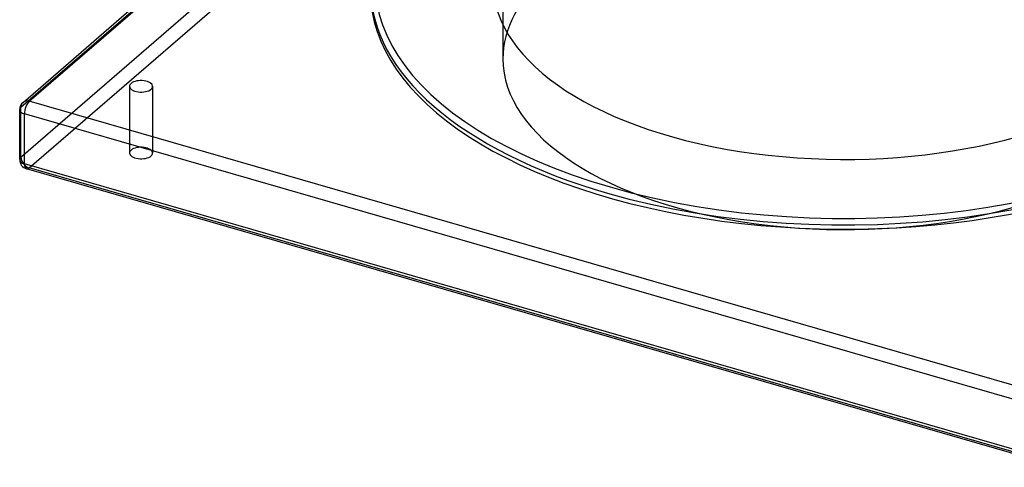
# Model space of a CAD drawing. Header units: millimetres. Extents: x -428 to 428, y -369 to 324.
# Tile 1 of 11: x -428 to 83, y -369 to -136. Entities that reach past the tile are written whole.
import ezdxf

# ---------------------------------------------------------------- set-up
doc = ezdxf.new("R2010")
doc.units = ezdxf.units.MM
doc.layers.add('HIDDEN', color=7, linetype='Continuous')
doc.layers.add('THICK', color=7, linetype='Continuous')

msp = doc.modelspace()

# ---------------------------------------------------------------- linework, layer by layer
at = {"layer": 'HIDDEN'}
for p, q in [((-427.8, -181.49), (-117.8, 86.98)), ((-427.8, -207.47), (-117.8, 61)), ((-423.47, -213.05), (-113.47, 55.42)), ((-177.5, -2.42), (-177.5, -156.32)), ((-371.41, -170.63), (-371.41, -205.27)), ((-359.41, -170.63), (-359.41, -205.27)), ((-427.8, -207.47), (-427.8, -181.49)), ((113.47, -368.05), (-423.47, -213.05))]:
    msp.add_line(p, q, dxfattribs=at)
for centre, major_axis, ratio, start_param, end_param in [((0, -156.32), (177.5, 0), 0.5, -0.000001, 2.617994), ((0, -156.32), (177.5, 0), 0.5, 2.617994, 3.141591), ((0, -156.32), (177.5, 0), 0.5, 3.141591, 5.759587), ((-423.47, -182.74), (-3.27, 3.78), 0.75, 0.000079, 0.713724), ((-423.47, -182.74), (-5, 0), 0.5, -0.523599, -0.000094), ((-365.41, -205.27), (6, 0), 0.5, 2.617994, 3.141499), ((-365.41, -205.27), (6, 0), 0.5, -0.000094, 2.617994), ((-423.47, -208.72), (-5, 0), 0.5, -0.523599, -0.000094), ((-423.47, -208.72), (-3.27, 3.78), 0.75, 0.713724, 2.284521), ((-365.41, -205.27), (6, 0), 0.5, 3.141499, 5.759587), ((-365.41, -205.27), (6, 0), 0.5, -0.523599, -0.000094), ((-423.47, -208.72), (-1.39, -4.8), 0.433013, 0.000007, 0.588003)]:
    msp.add_ellipse(centre, major_axis=major_axis, ratio=ratio, start_param=start_param, end_param=end_param, dxfattribs=at)
at = {"layer": 'THICK'}
for p, q in [((-426.74, -178.96), (-272.5, -45.39)), ((-423.47, -178.41), (-270.84, -46.23)), ((113.47, -333.41), (-423.47, -178.41)), ((-428.47, -208.72), (-428.47, -182.74)), ((110.97, -339.91), (-425.97, -184.91)), ((-425.97, -210.89), (-425.97, -184.91)), ((110.97, -365.89), (-425.97, -210.89)), ((112.08, -368.53), (-424.85, -213.53))]:
    msp.add_line(p, q, dxfattribs=at)
for centre, start, end in [((-423.47, -182.74), 130.8968, 179.9974), ((-423.47, -208.72), 179.9974, 253.8981)]:
    msp.add_arc(centre, 5, start, end, dxfattribs=at)
for centre, major_axis, ratio, start_param, end_param in [((0, -117.35), (243.75, 0), 0.5, 2.716935, 4.18879), ((0, -117.35), (182.5, 0), 0.5, 3.141591, 5.759587), ((0, -119.51), (246.25, 0), 0.5, 3.141593, 4.18879), ((0, -121.68), (-246.25, 0), 0.5, -0.000001, 2.617994), ((-365.41, -170.63), (-6, 0), 0.5, 3.141499, 5.759587), ((-365.41, -170.63), (-6, 0), 0.5, -0.523599, -0.000094), ((-365.41, -170.63), (-6, 0), 0.5, -0.000094, 2.617994), ((-365.41, -170.63), (-6, 0), 0.5, 2.617994, 3.141499), ((-423.47, -182.74), (-3.27, 3.78), 0.75, -0.857072, 0.000079), ((-423.47, -182.74), (-1.39, -4.8), 0.433013, -2.55359, -0.982794), ((0, -117.35), (243.75, 0), 0.5, -2.094395, -0.523599), ((-423.47, -182.74), (-5, 0), 0.5, -0.000094, 1.047198), ((0, -119.51), (246.25, 0), 0.5, -2.094395, -0.523599), ((-423.47, -208.72), (-5, 0), 0.5, -0.000094, 1.047198), ((-423.47, -208.72), (-1.39, -4.8), 0.433013, -0.982794, 0.000007)]:
    msp.add_ellipse(centre, major_axis=major_axis, ratio=ratio, start_param=start_param, end_param=end_param, dxfattribs=at)

doc.saveas('drawing.dxf')
